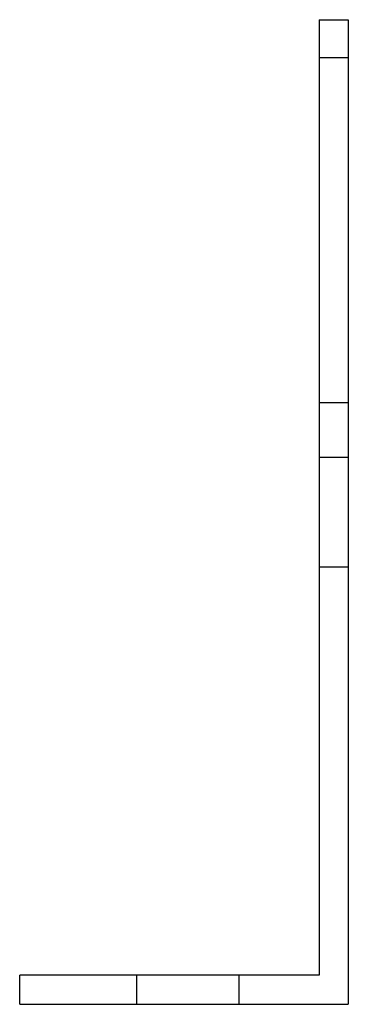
# Model space of a CAD drawing. Header units: millimetres. Extents: x -23 to 23, y -68 to 68.
import ezdxf

# ---------------------------------------------------------------- set-up
doc = ezdxf.new("R2010")
doc.units = ezdxf.units.MM
doc.layers.add('HIDDEN', color=7, linetype='Continuous')
doc.layers.add('THICK', color=7, linetype='Continuous')

msp = doc.modelspace()

# ---------------------------------------------------------------- linework, layer by layer
at = {"layer": 'HIDDEN'}
for p, q in [((18.5, 67.5), (18.5, 67.5)), ((18.5, 67.5), (18.5, 67.5)), ((18.5, 67.5), (18.5, 67.5)), ((18.5, 67.5), (18.5, 67.5)), ((22.5, 67.5), (22.5, 67.5)), ((22.5, 67.5), (22.5, 67.5)), ((22.5, 67.5), (22.5, 67.5)), ((22.5, 67.5), (22.5, 67.5)), ((18.5, 62.3), (22.5, 62.3)), ((18.5, 62.3), (22.5, 62.3)), ((18.5, 15), (22.5, 15)), ((18.5, 7.5), (22.5, 7.5)), ((18.5, -7.5), (22.5, -7.5)), ((-22.5, -63.5), (-22.5, -63.5)), ((-6.5, -63.5), (-6.5, -67.5)), ((-6.5, -63.5), (-6.5, -67.5)), ((-6.5, -63.5), (-6.5, -67.5)), ((7.5, -63.5), (7.5, -67.5)), ((7.5, -63.5), (7.5, -67.5)), ((7.5, -63.5), (7.5, -67.5)), ((18.5, -63.5), (18.5, -63.5)), ((-22.5, -67.5), (-22.5, -67.5)), ((22.5, -67.5), (22.5, -67.5))]:
    msp.add_line(p, q, dxfattribs=at)
at = {"layer": 'THICK'}
for p, q in [((18.5, 67.5), (18.5, -63.5)), ((18.5, 67.5), (22.5, 67.5)), ((22.5, 67.5), (22.5, -67.5)), ((18.5, -63.5), (-22.5, -63.5)), ((-22.5, -67.5), (-22.5, -63.5)), ((-22.5, -67.5), (22.5, -67.5))]:
    msp.add_line(p, q, dxfattribs=at)

doc.saveas('drawing.dxf')
